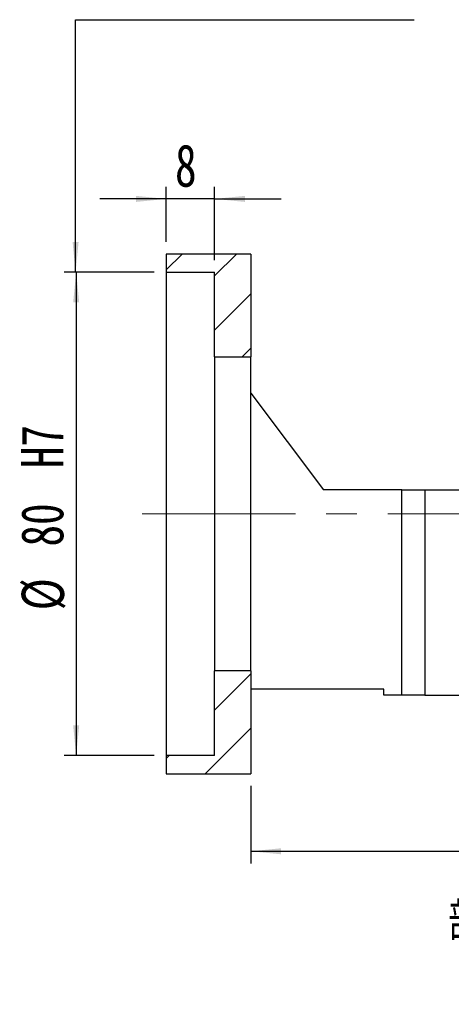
# Model space of a CAD drawing. Header units: millimetres. Extents: x 19 to 276, y 10 to 201.
# Tile 2 of 6: x 175 to 211, y 10 to 91. Entities that reach past the tile are written whole.
import ezdxf

# ---------------------------------------------------------------- set-up
doc = ezdxf.new("R2010")
doc.units = ezdxf.units.MM
doc.linetypes.add('CENTERX2', pattern=[20.32, 12.7, -2.54, 2.54, -2.54])
doc.layers.add('FORMAT', color=7, linetype='Continuous')
doc.styles.add('SLDTEXTSTYLE0', font='TXT', dxfattribs={"width": 0.75})
doc.styles.add('SLDTEXTSTYLE2', font='TXT', dxfattribs={"width": 0.75, "bigfont": 'bigfont'})
doc.dimstyles.new('SLDDIMSTYLE3', dxfattribs={"dimtxt": 3.5, "dimasz": 2.5, "dimexe": 0, "dimexo": 0.0625, "dimgap": 0.875, "dimtad": 1, "dimlfac": 2, "dimrnd": 1e-09, "dimzin": 12, "dimdsep": 46, "dimtxsty": 'SLDTEXTSTYLE0', "dimsah": 1, "dimcen": 0.09, "dimadec": 0, "dimazin": 3, "dimtfac": 1, "dimtofl": 0, "dimtmove": 0, "dimatfit": 3, "dimfxl": 0, "dimfrac": 2, "dimtolj": 1, "dimtzin": 12, "dimarcsym": 0})
doc.dimstyles.new('SLDDIMSTYLE4', dxfattribs={"dimtxt": 3.5, "dimasz": 2.5, "dimexe": 0, "dimexo": 0.0625, "dimgap": 0.875, "dimtad": 1, "dimlfac": 2, "dimrnd": 1e-09, "dimzin": 12, "dimdsep": 46, "dimtxsty": 'SLDTEXTSTYLE0', "dimsah": 1, "dimcen": 0.09, "dimadec": 0, "dimazin": 3, "dimtfac": 1, "dimtmove": 0, "dimatfit": 0, "dimfxl": 0, "dimfrac": 2, "dimtolj": 1, "dimtzin": 12, "dimarcsym": 0})
doc.dimstyles.new('SLDDIMSTYLE6', dxfattribs={"dimtxt": 3.5, "dimasz": 2.5, "dimexe": 0, "dimexo": 0.0625, "dimgap": 0.875, "dimtad": 1, "dimlfac": 2, "dimrnd": 1e-09, "dimzin": 12, "dimdsep": 46, "dimtxsty": 'SLDTEXTSTYLE0', "dimsah": 1, "dimcen": 0.09, "dimadec": 0, "dimazin": 3, "dimtfac": 1, "dimtofl": 0, "dimtmove": 0, "dimatfit": 3, "dimfxl": 0, "dimfrac": 2, "dimtolj": 1, "dimarcsym": 0})

# ---------------------------------------------------------------- blocks, each defined once
blk = doc.blocks.new('_D_15')
at = {"layer": 'FORMAT', "color": 7}
for p, q in [((244.686, 34.26), (244.686, 21.343)), ((194.186, 27.76), (194.186, 21.343)), ((194.186, 22.343), (244.686, 22.343))]:
    blk.add_line(p, q, dxfattribs=at)
for points in [[(194.186, 22.343), (196.686, 22.093), (196.686, 22.593)], [(244.686, 22.343), (242.186, 22.593), (242.186, 22.093)]]:
    blk.add_solid(points, dxfattribs=at)
at = {"layer": 'FORMAT', "color": 7, "insert": (215.379, 26.855), "char_height": 3.5, "attachment_point": 1, "style": 'SLDTEXTSTYLE0'}
blk.add_mtext('101', dxfattribs=at)
blk = doc.blocks.new('_D_17')
at = {"layer": 'FORMAT', "color": 7}
for p, q in [((187.186, 72.76), (187.186, 77.321)), ((191.186, 71.26), (191.186, 77.321)), ((187.186, 76.321), (181.686, 76.321)), ((191.186, 76.321), (187.186, 76.321)), ((191.186, 76.321), (196.686, 76.321))]:
    blk.add_line(p, q, dxfattribs=at)
for points in [[(187.186, 76.321), (184.686, 76.571), (184.686, 76.071)], [(191.186, 76.321), (193.686, 76.071), (193.686, 76.571)]]:
    blk.add_solid(points, dxfattribs=at)
at = {"layer": 'FORMAT', "color": 7, "insert": (187.909, 80.833), "char_height": 3.5, "attachment_point": 1, "style": 'SLDTEXTSTYLE0'}
blk.add_mtext('8', dxfattribs=at)
blk = doc.blocks.new('_D_18')
at = {"layer": 'FORMAT', "color": 7}
for p, q in [((186.186, 70.26), (178.729, 70.26)), ((179.729, 70.26), (179.729, 30.26)), ((186.186, 30.26), (178.729, 30.26))]:
    blk.add_line(p, q, dxfattribs=at)
for points in [[(179.729, 70.26), (179.479, 67.76), (179.979, 67.76)], [(179.729, 30.26), (179.979, 32.76), (179.479, 32.76)]]:
    blk.add_solid(points, dxfattribs=at)
at = {"layer": 'FORMAT', "color": 7, "char_height": 3.5, "attachment_point": 1, "rotation": 90, "style": 'SLDTEXTSTYLE0'}
for s, insert in [('H7', (175.164, 54.042)), ('80', (175.164, 47.558)), ('%%c', (175.218, 42.279))]:
    blk.add_mtext(s, dxfattribs=dict(at, insert=insert))

msp = doc.modelspace()

# ---------------------------------------------------------------- hatches: boundary and pattern name
at = {"layer": 'FORMAT', "linetype": 'Continuous', "lineweight": 18}
h = msp.add_hatch(dxfattribs=at)
h.set_pattern_fill('ANSI31', color=256, style=0)
h.paths.add_polyline_path([(194.1857, 63.2597), (194.1857, 71.7597), (187.1857, 71.7597), (187.1857, 70.2597), (191.1857, 70.2597), (191.1857, 63.2597)], flags=0)
h = msp.add_hatch(dxfattribs=at)
h.set_pattern_fill('ANSI31', color=256, style=0)
h.paths.add_polyline_path([(194.1857, 28.7597), (194.1857, 37.2597), (191.1857, 37.2597), (191.1857, 30.2597), (187.1857, 30.2597), (187.1857, 28.7597)], flags=0)

# ---------------------------------------------------------------- linework, layer by layer
at = {"color": 7, "linetype": 'Continuous', "lineweight": 25}
for p, q in [((187.1857, 71.7597), (187.1857, 70.2597)), ((194.1857, 71.7597), (187.1857, 71.7597)), ((194.1857, 71.7597), (194.1857, 63.2597)), ((187.1857, 70.2597), (191.1857, 70.2597)), ((187.1857, 70.2597), (187.1857, 30.2597)), ((191.1857, 63.2597), (191.1857, 70.2597)), ((191.1857, 63.2597), (194.1857, 63.2597)), ((191.1857, 63.2597), (191.1857, 37.2597)), ((194.1857, 37.2597), (194.1857, 63.2597)), ((194.1857, 60.2597), (200.1857, 52.2597)), ((206.6857, 52.2597), (200.1857, 52.2597)), ((206.6857, 35.2597), (206.6857, 52.2597)), ((206.6857, 52.2597), (208.5681, 52.2597)), ((208.5681, 52.2597), (208.5681, 35.2597)), ((208.5681, 52.2597), (212.8034, 52.2597)), ((191.1857, 30.2597), (191.1857, 37.2597)), ((194.1857, 37.2597), (191.1857, 37.2597)), ((194.1857, 37.2597), (194.1857, 28.7597)), ((205.1857, 35.7597), (194.1857, 35.7597)), ((205.1857, 35.2597), (205.1857, 35.7597)), ((206.6857, 35.2597), (205.1857, 35.2597)), ((208.5681, 35.2597), (206.6857, 35.2597)), ((208.5681, 35.2597), (212.8034, 35.2597)), ((187.1857, 30.2597), (187.1857, 28.7597)), ((191.1857, 30.2597), (187.1857, 30.2597)), ((187.1857, 28.7597), (194.1857, 28.7597))]:
    msp.add_line(p, q, dxfattribs=at)
at = {"layer": 'FORMAT', "color": 7}
for p, q in [((179.6813, 70.2597), (179.6836, 91.1484)), ((179.6836, 91.1484), (207.6868, 91.1484))]:
    msp.add_line(p, q, dxfattribs=at)
at = {"layer": 'FORMAT', "color": 7, "linetype": 'CENTERX2', "lineweight": 18}
msp.add_line((185.1857, 50.2597), (249.2617, 50.2597), dxfattribs=at)
at = {"layer": 'FORMAT', "color": 7}
msp.add_solid([(179.6813, 70.2597), (179.9316, 72.7597), (179.4316, 72.7598)], dxfattribs=at)

# ---------------------------------------------------------------- texts
at = {"layer": 'FORMAT', "insert": (219.1027, 18.1486), "char_height": 3.175, "attachment_point": 2, "style": 'SLDTEXTSTYLE2'}
msp.add_mtext('\\M+19655\\M+196CA\\M+19AA4 N-N', dxfattribs=at)

# ---------------------------------------------------------------- dimensions: what is measured, and where the dimension line sits
at = {"layer": 'FORMAT', "color": 7}
for base, p1, p2, dimstyle, picture, middle in [((187.1857, 76.3208), (191.1857, 70.2597), (187.1857, 71.7597), 'SLDDIMSTYLE4', '_D_17', (189.202, 76.3208)), ((244.6857, 22.3431), (194.1857, 28.7597), (244.6857, 35.2597), 'SLDDIMSTYLE3', '_D_15', (219.2577, 22.3431))]:
    dim = msp.add_linear_dim(base=base, p1=p1, p2=p2, dimstyle=dimstyle, dxfattribs=at)
    dim.commit()
    dim.dimension.update_dxf_attribs({"geometry": picture, "text_midpoint": middle, "dimtype": 160})
dim = msp.add_linear_dim(base=(179.7293, 30.2597), p1=(187.1857, 70.2597), p2=(187.1857, 30.2597), angle=90, text='%%c<>H7', dimstyle='SLDDIMSTYLE6', dxfattribs=at)
dim.commit()
dim.dimension.update_dxf_attribs({"geometry": '_D_18', "text_midpoint": (179.7293, 51.0384), "dimtype": 160})

doc.saveas('drawing.dxf')
